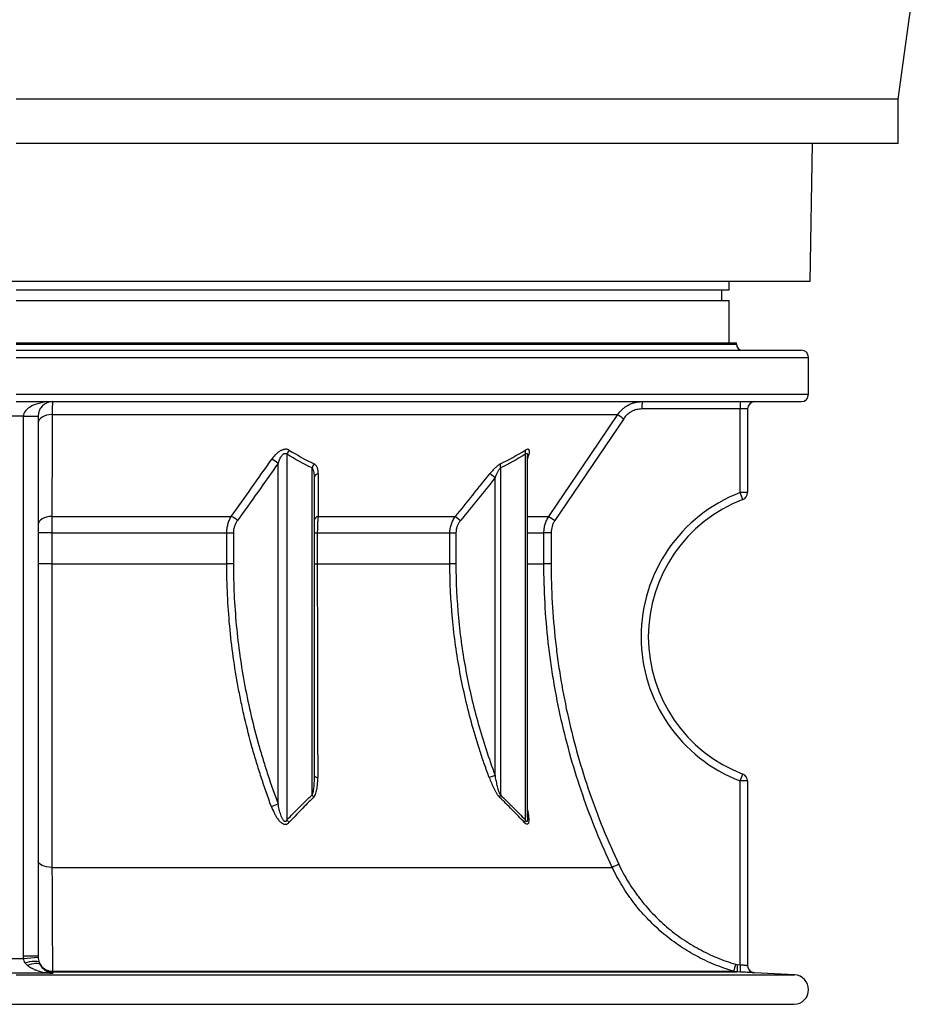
# Model space of a CAD drawing. Header units: millimetres. Extents: x 2016 to 3246, y 695 to 4145.
# Tile 2 of 9: x 2633 to 3246, y 695 to 1365. Entities that reach past the tile are written whole.
import ezdxf

# ---------------------------------------------------------------- set-up
doc = ezdxf.new("R2010")
doc.units = ezdxf.units.MM

msp = doc.modelspace()

# ---------------------------------------------------------------- linework, layer by layer
at = {"color": 7, "linetype": 'Continuous', "lineweight": 25}
for p, q in [((3230.92, 1311.1), (3245.92, 1421.1)), ((3230.92, 1311.1), (2630.92, 1311.1)), ((3230.92, 1281.1), (3230.92, 1311.1)), ((3230.92, 1281.1), (2630.92, 1281.1)), ((3170.92, 1187.21), (3172.55, 1281.1)), ((3168.86, 1187.21), (2090.92, 1187.21)), ((3115.92, 1181.41), (3115.92, 1187.21)), ((3170.92, 1187.21), (3168.86, 1187.21)), ((2630.92, 1181.41), (3115.92, 1181.41)), ((3110.92, 1174.11), (3110.92, 1181.41)), ((2630.92, 1174.11), (3115.92, 1174.11)), ((3115.92, 1145.41), (3115.92, 1174.11)), ((2630.92, 1145.41), (3120.92, 1145.41)), ((3120.92, 1144.41), (3120.92, 1145.41)), ((2630.92, 1140.41), (3164.92, 1140.41)), ((3169.92, 1110.41), (3169.92, 1135.41)), ((2630.92, 1105.41), (3164.92, 1105.41)), ((3123.48, 1100.41), (3056.62, 1100.41)), ((3123.48, 1043.49), (3123.48, 1100.41)), ((3128.42, 1100.41), (3123.48, 1100.41)), ((3128.42, 1100.41), (3128.42, 1043.49)), ((2635.92, 1095.41), (2625.92, 1095.41)), ((2635.92, 1095.41), (2645.92, 1095.41)), ((2635.92, 728.35), (2635.92, 1095.41)), ((2645.92, 1095.41), (2645.92, 728.35)), ((2655.42, 1096.6), (3040.11, 1096.6)), ((3044.18, 1093.8), (2997.43, 1024.56)), ((2815.18, 1069.56), (2815.18, 820.85)), ((2977.34, 820.85), (2977.34, 1069.56)), ((2978.8, 1068.49), (2978.8, 1068.5)), ((2978.8, 822.68), (2978.8, 1068.47)), ((2809.14, 831.83), (2809.14, 1063.42)), ((2832.21, 837.81), (2832.21, 1060.26)), ((2960.3, 1060.26), (2960.3, 837.81)), ((2833.68, 1053.68), (2833.68, 851.17)), ((2953.27, 1056.47), (2956.76, 1053.68)), ((2956.76, 851.17), (2956.76, 1053.68)), ((3128.42, 1043.49), (3123.48, 1043.49)), ((2655.36, 1027.36), (2777.33, 1027.36)), ((2836.33, 1027.36), (2929.8, 1027.36)), ((2929.8, 1027.36), (2933.22, 1024.56)), ((2655.24, 1016.18), (2645.92, 1016.18)), ((2655.24, 1016.18), (2655.24, 995.15)), ((2655.24, 1016.18), (2774.26, 1016.18)), ((2774.26, 995.15), (2774.26, 1016.18)), ((2774.26, 1016.18), (2778.75, 1016.18)), ((2778.75, 1016.18), (2778.75, 995.15)), ((2833.68, 1016.18), (2835.83, 1016.18)), ((2835.83, 1016.18), (2925.99, 1016.18)), ((2835.83, 1016.18), (2835.83, 995.15)), ((2925.99, 995.15), (2925.99, 1016.18)), ((2925.99, 1016.18), (2930.1, 1016.18)), ((2930.1, 1016.18), (2930.1, 995.15)), ((2989.94, 995.15), (2989.94, 1016.18)), ((2994.87, 1016.18), (2989.94, 1016.18)), ((2994.87, 1016.18), (2994.87, 995.15)), ((2655.24, 995.15), (2645.92, 995.15)), ((2655.24, 995.15), (2774.26, 995.15)), ((2778.75, 995.15), (2774.26, 995.15)), ((2833.68, 995.15), (2835.83, 995.15)), ((2835.83, 995.15), (2925.99, 995.15)), ((2930.1, 995.15), (2925.99, 995.15)), ((2994.87, 995.15), (2989.94, 995.15)), ((2956.76, 851.17), (2952.74, 849.67)), ((3123.48, 722.37), (3123.48, 847.34)), ((3128.42, 847.34), (3123.48, 847.34)), ((3128.42, 847.34), (3128.42, 721.86)), ((2655.37, 788.51), (3036.42, 788.51)), ((2635.92, 728.35), (2645.92, 728.35)), ((2635.98, 726.6), (2645.95, 727.39)), ((2655.77, 717.88), (3118.96, 717.88)), ((2655.89, 717.48), (2655.89, 716.58)), ((2655.89, 717.48), (3121.27, 717.48)), ((3123.29, 717.37), (3121.27, 717.48)), ((3121.46, 722.47), (3123.48, 722.37)), ((3160.44, 715.43), (3133.15, 716.86)), ((2105.02, 695.41), (3156.82, 695.41))]:
    msp.add_line(p, q, dxfattribs=at)
at = {"color": 1, "linetype": 'Continuous', "lineweight": 25}
for p, q in [((2630.92, 1144.41), (3120.92, 1144.41)), ((2630.92, 1135.41), (3169.92, 1135.41)), ((2630.92, 1110.41), (3169.92, 1110.41)), ((2978.8, 1027.36), (2993.36, 1027.36)), ((2978.8, 1016.18), (2989.94, 1016.18)), ((2978.8, 995.15), (2989.94, 995.15)), ((2630.92, 715.43), (3160.44, 715.43)), ((2630.92, 695.45), (3160.14, 695.45))]:
    msp.add_line(p, q, dxfattribs=at)
at = {"color": 7, "linetype": 'Continuous', "lineweight": 25, "flags": 128}
for points in [[(2655.42, 1096.6), (2653.54, 1096.44), (2651.75, 1096.09), (2650.1, 1095.56), (2648.67, 1094.86), (2647.5, 1094.03), (2646.63, 1093.08), (2646.1, 1092.06), (2645.92, 1091)], [(2655.42, 1096.6), (2655.41, 1080.02), (2655.36, 1027.36)], [(2993.36, 1027.36), (2998.96, 1035.65), (3021.34, 1068.8), (3040.11, 1096.6)], [(2655.36, 1027.36), (2653.49, 1027.2), (2651.7, 1026.85), (2650.07, 1026.31), (2648.65, 1025.62), (2647.49, 1024.78), (2646.62, 1023.84), (2646.09, 1022.82), (2645.92, 1021.77)], [(2833.68, 851.17), (2833.72, 850.95), (2833.84, 850.73), (2834.05, 850.51), (2834.33, 850.31), (2834.68, 850.12), (2835.1, 849.95), (2835.58, 849.8), (2836.11, 849.67)], [(2655.37, 788.51), (2653.5, 788.63), (2651.71, 788.9), (2650.08, 789.31), (2648.65, 789.84), (2647.49, 790.48), (2646.63, 791.2), (2646.09, 791.98), (2645.92, 792.79)], [(2637.19, 723.66), (2638.82, 724.11), (2640.41, 724.45), (2641.9, 724.69), (2643.25, 724.81), (2644.42, 724.81), (2645.38, 724.68), (2646.1, 724.45), (2646.55, 724.1)], [(2638.75, 721.91), (2640.19, 722.5), (2641.6, 722.95), (2642.93, 723.25), (2644.15, 723.39), (2645.22, 723.37), (2646.13, 723.18), (2646.84, 722.84), (2647.33, 722.34)]]:
    msp.add_lwpolyline(points, dxfattribs=at)
at = {"color": 1, "linetype": 'Continuous', "lineweight": 25, "flags": 128}
msp.add_lwpolyline([(3133.15, 716.86), (3132.22, 717), (3131.43, 717.27)], dxfattribs=at)
at = {"color": 7, "linetype": 'Continuous', "lineweight": 25}
for centre, radius, start, end in [((3124.92, 1144.41), 4, 180, 270), ((3164.92, 1135.41), 5, 0, 90), ((2655.92, 1095.41), 10, 90, 180), ((3146.2, 1101.66), 89.59, 177.60086, 180.7993), ((3213.06, 1101.66), 89.59, 177.60086, 180.7993), ((3133.42, 1100.41), 5, 90, 180), ((3164.92, 1110.41), 5, 270, 0), ((3136.5, 1232.67), 166.75, 234.68667, 236.38439), ((2822.38, 1067.34), 7.54, 138.31152, 162.88734), ((2982.11, 1071.16), 5.03, 166.25212, 198.53902), ((2799.33, 1052.93), 14.36, 46.91128, 67.6676), ((2839.36, 1058.5), 7.36, 141.80093, 166.20969), ((2965.49, 1061.64), 5.37, 164.80246, 194.99019), ((2837.01, 1053.14), 3.38, 99.60538, 170.89883), ((3160.98, 945.41), 105, 110.92483, 249.07517), ((3160.92, 945.41), 100, 110.92483, 249.07517), ((3034.95, 1008.31), 95.26, 18.6775, 21.67033), ((3123.42, 1043.49), 5, 290.92483, 0), ((2771.63, 1014.33), 14.22, 46.00992, 66.35151), ((2836.99, 1024.08), 3.35, 101.36725, 171.65639), ((3090.73, 1164.83), 168.46, 234.69052, 236.37077), ((3034.95, 882.51), 95.26, 338.32967, 341.3225), ((3123.42, 847.34), 5, 0, 69.07517), ((2839.17, 841.13), 7.7, 205.51704, 220.121), ((2964.97, 835.54), 5.19, 154.04848, 173.06951), ((2798.81, 852.6), 23.2, 284.29962, 296.44216), ((2822.18, 824.58), 7.93, 208.00489, 224.38155), ((2981.55, 818.54), 4.8, 151.26589, 174.19385), ((3133.5, 592.37), 218.85, 115.04099, 116.33305), ((2655.8, 727.86), 9.98, 202.141, 269.83186), ((2655.91, 727.48), 10, 210.91297, 269.86172), ((2656.77, 717.96), 1, 184.56437, 208.47899), ((3210.41, 694.75), 94.34, 162.78172, 165.80708), ((3211.14, 716.53), 89.87, 176.20719, 179.39318), ((3213.16, 716.42), 89.87, 176.20715, 179.3932), ((3133.42, 721.86), 5, 180, 267.02981), ((3133.42, 721.86), 5, 180, 246.61841), ((3159.92, 705.45), 10, 271.2688, 87), ((3156.82, 845.41), 150, 270, 271.2688)]:
    msp.add_arc(centre, radius, start, end, dxfattribs=at)
msp.add_ellipse((2655.92, 1095.41), major_axis=(20, 0), ratio=0.5, start_param=1.570796, end_param=3.141593, dxfattribs=at)
for points, knots in [([(2655.92, 1105.41), (2655.87, 1105.41), (2655.82, 1105.21), (2655.76, 1104.72), (2655.75, 1104.61), (2655.73, 1104.37), (2655.71, 1104.23), (2655.68, 1103.79), (2655.66, 1103.45), (2655.62, 1102.69), (2655.59, 1102.27), (2655.55, 1101.34), (2655.53, 1100.82), (2655.48, 1099.19), (2655.45, 1097.96), (2655.42, 1096.6)], [0, 0, 0, 0, 0.25, 0.25, 0.3125, 0.3125, 0.375, 0.375, 0.5, 0.5, 0.625, 0.625, 0.75, 0.75, 1, 1, 1, 1]), ([(3040.11, 1096.6), (3041.02, 1097.96), (3042.09, 1099.18), (3043.6, 1100.54), (3043.91, 1100.81), (3044.55, 1101.31), (3044.88, 1101.56), (3045.89, 1102.27), (3046.58, 1102.69), (3048.01, 1103.45), (3048.75, 1103.79), (3050.27, 1104.37), (3051.06, 1104.62), (3053.44, 1105.21), (3055.05, 1105.41), (3056.69, 1105.41)], [0, 0, 0, 0, 0.25, 0.25, 0.3125, 0.3125, 0.375, 0.375, 0.5, 0.5, 0.625, 0.625, 0.75, 0.75, 1, 1, 1, 1]), ([(3056.62, 1100.41), (3055.39, 1100.41), (3054.18, 1100.26), (3052.4, 1099.82), (3051.81, 1099.63), (3050.67, 1099.19), (3050.11, 1098.94), (3049.04, 1098.37), (3048.52, 1098.05), (3047.76, 1097.52), (3047.52, 1097.34), (3047.04, 1096.96), (3046.8, 1096.76), (3045.67, 1095.74), (3044.87, 1094.82), (3044.18, 1093.8)], [0, 0, 0, 0, 0.25, 0.25, 0.375, 0.375, 0.5, 0.5, 0.625, 0.625, 0.6875, 0.6875, 0.75, 0.75, 1, 1, 1, 1]), ([(2816.75, 1072.35), (2816.54, 1072.48), (2816.32, 1072.6), (2815.84, 1072.78), (2815.58, 1072.86), (2815.05, 1072.96), (2814.78, 1072.99), (2814.21, 1073.01), (2813.91, 1072.99), (2813.32, 1072.91), (2813.02, 1072.85), (2812.42, 1072.68), (2812.12, 1072.58), (2811.53, 1072.34), (2811.24, 1072.2), (2810.67, 1071.91), (2810.39, 1071.74), (2809.57, 1071.22), (2809.05, 1070.83), (2808.06, 1070), (2807.59, 1069.56), (2806.27, 1068.19), (2805.49, 1067.22), (2804.79, 1066.21)], [0, 0, 0, 0, 0.0625, 0.0625, 0.125, 0.125, 0.1875, 0.1875, 0.25, 0.25, 0.3125, 0.3125, 0.375, 0.375, 0.4375, 0.4375, 0.5, 0.5, 0.625, 0.625, 0.75, 0.75, 1, 1, 1, 1]), ([(2978.75, 1066.21), (2978.96, 1066.72), (2979.15, 1067.21), (2979.48, 1068.19), (2979.63, 1068.66), (2979.88, 1069.57), (2979.97, 1070.01), (2980.1, 1070.83), (2980.12, 1071.23), (2980.1, 1071.74), (2980.08, 1071.91), (2980.01, 1072.2), (2979.96, 1072.34), (2979.84, 1072.58), (2979.76, 1072.68), (2979.57, 1072.85), (2979.46, 1072.91), (2979.21, 1072.99), (2979.07, 1073.01), (2978.76, 1072.99), (2978.59, 1072.96), (2978.04, 1072.8), (2977.65, 1072.61), (2977.22, 1072.35)], [0, 0, 0, 0, 0.125, 0.125, 0.25, 0.25, 0.375, 0.375, 0.5, 0.5, 0.5625, 0.5625, 0.625, 0.625, 0.6875, 0.6875, 0.75, 0.75, 0.8125, 0.8125, 0.875, 0.875, 1, 1, 1, 1]), ([(2809.14, 1063.42), (2809.43, 1064.22), (2809.74, 1065.02), (2810.27, 1066.2), (2810.46, 1066.59), (2810.87, 1067.35), (2811.09, 1067.73), (2811.45, 1068.27), (2811.58, 1068.45), (2811.84, 1068.8), (2811.98, 1068.97), (2812.27, 1069.29), (2812.43, 1069.44), (2812.75, 1069.72), (2812.93, 1069.85), (2813.21, 1070.01), (2813.3, 1070.05), (2813.49, 1070.13), (2813.59, 1070.16), (2813.79, 1070.2), (2813.89, 1070.21), (2814.09, 1070.2), (2814.18, 1070.19), (2814.45, 1070.13), (2814.63, 1070.04), (2814.93, 1069.83), (2815.06, 1069.7), (2815.18, 1069.56)], [0, 0, 0, 0, 0.25, 0.25, 0.375, 0.375, 0.5, 0.5, 0.5625, 0.5625, 0.625, 0.625, 0.6875, 0.6875, 0.75, 0.75, 0.78125, 0.78125, 0.8125, 0.8125, 0.84375, 0.84375, 0.875, 0.875, 0.9375, 0.9375, 1, 1, 1, 1]), ([(2832.21, 1060.26), (2832.41, 1060.07), (2832.56, 1059.85), (2832.82, 1059.38), (2832.92, 1059.12), (2833.2, 1058.33), (2833.33, 1057.78), (2833.52, 1056.63), (2833.58, 1056.05), (2833.66, 1054.87), (2833.68, 1054.28), (2833.68, 1053.68)], [0, 0, 0, 0, 0.125, 0.125, 0.25, 0.25, 0.5, 0.5, 0.75, 0.75, 1, 1, 1, 1]), ([(2836.45, 1056.47), (2836.45, 1057.15), (2836.41, 1057.81), (2836.27, 1058.76), (2836.21, 1059.08), (2836.06, 1059.69), (2835.97, 1059.99), (2835.76, 1060.57), (2835.63, 1060.85), (2835.35, 1061.39), (2835.18, 1061.65), (2834.62, 1062.36), (2834.16, 1062.77), (2833.58, 1063.05)], [0, 0, 0, 0, 0.25, 0.25, 0.375, 0.375, 0.5, 0.5, 0.625, 0.625, 0.75, 0.75, 1, 1, 1, 1]), ([(2960.31, 1063.05), (2960.01, 1062.91), (2959.72, 1062.74), (2959.11, 1062.34), (2958.81, 1062.12), (2957.88, 1061.4), (2957.28, 1060.86), (2956.07, 1059.69), (2955.49, 1059.08), (2954.36, 1057.8), (2953.81, 1057.15), (2953.27, 1056.47)], [0, 0, 0, 0, 0.125, 0.125, 0.25, 0.25, 0.5, 0.5, 0.75, 0.75, 1, 1, 1, 1]), ([(2956.76, 1053.68), (2957, 1054.28), (2957.25, 1054.87), (2957.77, 1056.05), (2958.04, 1056.63), (2958.62, 1057.77), (2958.92, 1058.33), (2959.41, 1059.12), (2959.58, 1059.38), (2959.93, 1059.85), (2960.11, 1060.07), (2960.3, 1060.26)], [0, 0, 0, 0, 0.25, 0.25, 0.5, 0.5, 0.75, 0.75, 0.875, 0.875, 1, 1, 1, 1]), ([(2655.36, 1027.36), (2655.34, 1026.53), (2655.32, 1025.68), (2655.29, 1023.9), (2655.28, 1022.99), (2655.26, 1021.57), (2655.26, 1021.08), (2655.25, 1020.11), (2655.25, 1019.63), (2655.24, 1018.16), (2655.24, 1017.17), (2655.24, 1016.18)], [0, 0, 0, 0, 0.25, 0.25, 0.5, 0.5, 0.625, 0.625, 0.75, 0.75, 1, 1, 1, 1]), ([(2774.26, 1016.18), (2774.26, 1017.19), (2774.33, 1018.19), (2774.59, 1020.16), (2774.79, 1021.13), (2775.19, 1022.56), (2775.34, 1023.03), (2775.67, 1023.95), (2775.84, 1024.4), (2776.41, 1025.72), (2776.85, 1026.56), (2777.33, 1027.36)], [0, 0, 0, 0, 0.25, 0.25, 0.5, 0.5, 0.625, 0.625, 0.75, 0.75, 1, 1, 1, 1]), ([(2836.33, 1027.36), (2836.25, 1026.55), (2836.18, 1025.71), (2836.06, 1023.95), (2836, 1023.04), (2835.94, 1021.61), (2835.92, 1021.12), (2835.88, 1020.15), (2835.87, 1019.66), (2835.84, 1018.19), (2835.83, 1017.19), (2835.83, 1016.18)], [0, 0, 0, 0, 0.25, 0.25, 0.5, 0.5, 0.625, 0.625, 0.75, 0.75, 1, 1, 1, 1]), ([(2925.99, 1016.18), (2925.99, 1017.19), (2926.08, 1018.19), (2926.41, 1020.15), (2926.66, 1021.12), (2927.32, 1023.03), (2927.72, 1023.95), (2928.66, 1025.71), (2929.2, 1026.55), (2929.8, 1027.36)], [0, 0, 0, 0, 0.25, 0.25, 0.5, 0.5, 0.75, 0.75, 1, 1, 1, 1]), ([(2989.94, 1016.18), (2989.94, 1017.17), (2990.01, 1018.16), (2990.3, 1020.1), (2990.52, 1021.06), (2990.95, 1022.48), (2991.12, 1022.96), (2991.48, 1023.88), (2991.67, 1024.34), (2992.31, 1025.67), (2992.8, 1026.53), (2993.36, 1027.36)], [0, 0, 0, 0, 0.25, 0.25, 0.5, 0.5, 0.625, 0.625, 0.75, 0.75, 1, 1, 1, 1]), ([(2781.51, 1024.56), (2781.08, 1023.97), (2780.7, 1023.35), (2780.02, 1022.05), (2779.72, 1021.36), (2779.24, 1019.93), (2779.06, 1019.2), (2778.81, 1017.71), (2778.75, 1016.95), (2778.75, 1016.18)], [0, 0, 0, 0, 0.25, 0.25, 0.5, 0.5, 0.75, 0.75, 1, 1, 1, 1]), ([(2933.22, 1024.56), (2932.73, 1023.97), (2932.3, 1023.35), (2931.53, 1022.04), (2931.2, 1021.36), (2930.66, 1019.92), (2930.45, 1019.19), (2930.17, 1017.7), (2930.1, 1016.95), (2930.1, 1016.18)], [0, 0, 0, 0, 0.25, 0.25, 0.5, 0.5, 0.75, 0.75, 1, 1, 1, 1]), ([(2997.43, 1024.56), (2997.01, 1023.95), (2996.65, 1023.3), (2996.17, 1022.3), (2996.02, 1021.96), (2995.75, 1021.26), (2995.63, 1020.91), (2995.09, 1019.13), (2994.87, 1017.67), (2994.87, 1016.18)], [0, 0, 0, 0, 0.25, 0.25, 0.375, 0.375, 0.5, 0.5, 1, 1, 1, 1]), ([(2655.24, 995.15), (2655.24, 977.23), (2655.24, 959.47), (2655.25, 924.28), (2655.26, 906.85), (2655.29, 872.31), (2655.3, 855.21), (2655.32, 836.16), (2655.32, 834.04), (2655.32, 829.83), (2655.33, 827.72), (2655.33, 821.43), (2655.34, 817.26), (2655.35, 804.81), (2655.36, 796.61), (2655.37, 788.51)], [0, 0, 0, 0, 0.25, 0.25, 0.5, 0.5, 0.75, 0.75, 0.78125, 0.78125, 0.8125, 0.8125, 0.875, 0.875, 1, 1, 1, 1]), ([(2804.54, 830.12), (2802.11, 836.63), (2799.82, 843.21), (2796.58, 853.16), (2795.53, 856.5), (2793.51, 863.19), (2792.53, 866.55), (2789.71, 876.66), (2787.97, 883.46), (2785.59, 893.72), (2784.83, 897.15), (2783.39, 904.04), (2782.7, 907.51), (2779.48, 924.83), (2777.53, 938.78), (2774.92, 966.84), (2774.26, 980.95), (2774.26, 995.15)], [0, 0, 0, 0, 0.125, 0.125, 0.1875, 0.1875, 0.25, 0.25, 0.375, 0.375, 0.4375, 0.4375, 0.5, 0.5, 0.75, 0.75, 1, 1, 1, 1]), ([(2778.75, 995.15), (2778.75, 981), (2779.43, 966.99), (2782.06, 939.24), (2784.02, 925.49), (2789.15, 898.25), (2792.33, 884.76), (2797.05, 868.05), (2798.03, 864.72), (2800.07, 858.06), (2801.12, 854.74), (2804.39, 844.84), (2806.7, 838.3), (2809.14, 831.83)], [0, 0, 0, 0, 0.25, 0.25, 0.5, 0.5, 0.75, 0.75, 0.8125, 0.8125, 0.875, 0.875, 1, 1, 1, 1]), ([(2835.83, 995.15), (2835.83, 988.94), (2835.83, 982.72), (2835.83, 970.31), (2835.84, 964.11), (2835.85, 954.84), (2835.85, 951.75), (2835.86, 945.58), (2835.87, 942.49), (2835.88, 933.27), (2835.89, 927.16), (2835.93, 908.92), (2835.96, 896.89), (2836.03, 873.09), (2836.07, 861.32), (2836.11, 849.67)], [0, 0, 0, 0, 0.125, 0.125, 0.25, 0.25, 0.3125, 0.3125, 0.375, 0.375, 0.5, 0.5, 0.75, 0.75, 1, 1, 1, 1]), ([(2952.74, 849.67), (2951.65, 852.6), (2950.59, 855.54), (2948.54, 861.44), (2947.54, 864.39), (2944.66, 873.27), (2942.87, 879.21), (2937.89, 897.11), (2935.09, 909.13), (2930.59, 933.37), (2928.88, 945.59), (2926.58, 970.22), (2925.99, 982.64), (2925.99, 995.15)], [0, 0, 0, 0, 0.0625, 0.0625, 0.125, 0.125, 0.25, 0.25, 0.5, 0.5, 0.75, 0.75, 1, 1, 1, 1]), ([(2930.1, 995.15), (2930.1, 982.74), (2930.69, 970.44), (2932.99, 946.05), (2934.69, 933.96), (2939.19, 909.97), (2941.97, 898.07), (2948.59, 874.48), (2952.42, 862.78), (2956.76, 851.17)], [0, 0, 0, 0, 0.25, 0.25, 0.5, 0.5, 0.75, 0.75, 1, 1, 1, 1]), ([(3036.42, 788.51), (3028.76, 804.68), (3022.06, 821.14), (3010.52, 854.61), (3005.68, 871.62), (2999.83, 897.56), (2998.11, 906.28), (2995.89, 919.46), (2995.21, 923.87), (2993.97, 932.73), (2993.42, 937.17), (2991.93, 950.5), (2991.18, 959.41), (2990.19, 977.26), (2989.94, 986.21), (2989.94, 995.15)], [0, 0, 0, 0, 0.25, 0.25, 0.5, 0.5, 0.625, 0.625, 0.6875, 0.6875, 0.75, 0.75, 0.875, 0.875, 1, 1, 1, 1]), ([(2994.87, 995.15), (2994.87, 977.44), (2995.85, 959.79), (2998.3, 937.82), (2998.85, 933.42), (3000.08, 924.65), (3000.75, 920.29), (3002.95, 907.24), (3004.65, 898.61), (3010.44, 872.93), (3015.23, 856.09), (3026.65, 822.95), (3033.28, 806.66), (3040.87, 790.65)], [0, 0, 0, 0, 0.25, 0.25, 0.3125, 0.3125, 0.375, 0.375, 0.5, 0.5, 0.75, 0.75, 1, 1, 1, 1]), ([(2833.68, 851.17), (2833.68, 850.03), (2833.66, 848.88), (2833.6, 846.6), (2833.55, 845.47), (2833.42, 843.77), (2833.37, 843.21), (2833.25, 842.09), (2833.18, 841.53), (2833, 840.43), (2832.9, 839.88), (2832.7, 839.08), (2832.62, 838.82), (2832.44, 838.3), (2832.34, 838.05), (2832.21, 837.81)], [0, 0, 0, 0, 0.25, 0.25, 0.5, 0.5, 0.625, 0.625, 0.75, 0.75, 0.875, 0.875, 0.9375, 0.9375, 1, 1, 1, 1]), ([(2960.3, 837.81), (2960.17, 838.05), (2960.06, 838.3), (2959.85, 838.81), (2959.75, 839.08), (2959.46, 839.88), (2959.28, 840.43), (2958.78, 842.09), (2958.49, 843.21), (2957.94, 845.46), (2957.69, 846.6), (2957.21, 848.88), (2956.98, 850.03), (2956.76, 851.17)], [0, 0, 0, 0, 0.0625, 0.0625, 0.125, 0.125, 0.25, 0.25, 0.5, 0.5, 0.75, 0.75, 1, 1, 1, 1]), ([(2833.28, 836.17), (2833.47, 836.36), (2833.65, 836.57), (2833.97, 837.02), (2834.11, 837.25), (2834.5, 837.98), (2834.71, 838.5), (2835.07, 839.57), (2835.22, 840.13), (2835.48, 841.27), (2835.58, 841.85), (2835.85, 843.6), (2835.96, 844.8), (2836.09, 847.21), (2836.12, 848.43), (2836.11, 849.67)], [0, 0, 0, 0, 0.0625, 0.0625, 0.125, 0.125, 0.25, 0.25, 0.375, 0.375, 0.5, 0.5, 0.75, 0.75, 1, 1, 1, 1]), ([(2952.74, 849.67), (2953.2, 848.43), (2953.69, 847.21), (2954.71, 844.78), (2955.24, 843.59), (2956.09, 841.84), (2956.39, 841.27), (2957, 840.14), (2957.31, 839.59), (2957.81, 838.78), (2957.98, 838.51), (2958.32, 837.99), (2958.5, 837.73), (2958.86, 837.24), (2959.05, 837.01), (2959.42, 836.57), (2959.62, 836.36), (2959.81, 836.17)], [0, 0, 0, 0, 0.25, 0.25, 0.5, 0.5, 0.625, 0.625, 0.75, 0.75, 0.8125, 0.8125, 0.875, 0.875, 0.9375, 0.9375, 1, 1, 1, 1]), ([(2815.18, 820.85), (2817.97, 823.77), (2820.79, 826.65), (2826.46, 832.31), (2829.32, 835.1), (2832.21, 837.81)], [0, 0, 0, 0, 0.5, 0.5, 1, 1, 1, 1]), ([(2960.3, 837.81), (2963.19, 835.1), (2966.05, 832.31), (2971.73, 826.65), (2974.54, 823.77), (2977.34, 820.85)], [0, 0, 0, 0, 0.5, 0.5, 1, 1, 1, 1]), ([(2815.18, 820.85), (2815.05, 820.59), (2814.9, 820.34), (2814.62, 820.02), (2814.51, 819.92), (2814.26, 819.79), (2814.12, 819.74), (2813.84, 819.74), (2813.69, 819.78), (2813.42, 819.92), (2813.29, 820.01), (2812.94, 820.33), (2812.74, 820.59), (2812.38, 821.12), (2812.23, 821.4), (2811.93, 821.97), (2811.8, 822.26), (2811.42, 823.15), (2811.19, 823.76), (2810.58, 825.58), (2810.24, 826.82), (2809.64, 829.32), (2809.38, 830.57), (2809.14, 831.83)], [0, 0, 0, 0, 0.0625, 0.0625, 0.09375, 0.09375, 0.125, 0.125, 0.15625, 0.15625, 0.1875, 0.1875, 0.25, 0.25, 0.3125, 0.3125, 0.375, 0.375, 0.5, 0.5, 0.75, 0.75, 1, 1, 1, 1]), ([(2833.28, 836.17), (2830.43, 833.42), (2827.61, 830.6), (2822.03, 824.88), (2819.26, 821.97), (2816.51, 819.03)], [0, 0, 0, 0, 0.5, 0.5, 1, 1, 1, 1]), ([(2976.77, 819.03), (2973.99, 821.97), (2971.19, 824.88), (2965.54, 830.6), (2962.69, 833.42), (2959.81, 836.17)], [0, 0, 0, 0, 0.5, 0.5, 1, 1, 1, 1]), ([(2804.54, 830.12), (2805.1, 828.61), (2805.73, 827.12), (2806.82, 824.95), (2807.21, 824.23), (2808.04, 822.83), (2808.49, 822.15), (2809.23, 821.17), (2809.48, 820.85), (2810.03, 820.23), (2810.31, 819.93), (2810.91, 819.37), (2811.22, 819.11), (2811.72, 818.76), (2811.89, 818.64), (2812.24, 818.44), (2812.41, 818.35), (2812.95, 818.11), (2813.33, 817.99), (2813.89, 817.91), (2814.07, 817.9), (2814.44, 817.92), (2814.61, 817.94), (2814.96, 818.02), (2815.12, 818.07), (2815.44, 818.21), (2815.59, 818.29), (2816.02, 818.56), (2816.28, 818.78), (2816.51, 819.03)], [0, 0, 0, 0, 0.25, 0.25, 0.375, 0.375, 0.5, 0.5, 0.5625, 0.5625, 0.625, 0.625, 0.6875, 0.6875, 0.71875, 0.71875, 0.75, 0.75, 0.8125, 0.8125, 0.84375, 0.84375, 0.875, 0.875, 0.90625, 0.90625, 0.9375, 0.9375, 1, 1, 1, 1]), ([(3040.87, 790.65), (3042.8, 786.56), (3044.95, 782.59), (3048.48, 776.82), (3049.7, 774.92), (3051.62, 772.13), (3052.27, 771.2), (3053.6, 769.38), (3054.27, 768.48), (3057.69, 764.02), (3060.59, 760.62), (3066.73, 754.14), (3069.96, 751.07), (3075.07, 746.71), (3076.81, 745.29), (3080.38, 742.55), (3082.21, 741.22), (3087.79, 737.39), (3091.61, 735.05), (3099.45, 730.79), (3103.48, 728.87), (3111.74, 725.45), (3115.97, 723.95), (3120.31, 722.67)], [0, 0, 0, 0, 0.125, 0.125, 0.1875, 0.1875, 0.21875, 0.21875, 0.25, 0.25, 0.375, 0.375, 0.5, 0.5, 0.5625, 0.5625, 0.625, 0.625, 0.75, 0.75, 0.875, 0.875, 1, 1, 1, 1]), ([(2655.37, 788.51), (2655.38, 784.26), (2655.39, 780.16), (2655.42, 772.23), (2655.44, 768.4), (2655.47, 761.03), (2655.48, 757.48), (2655.5, 753.23), (2655.51, 752.39), (2655.52, 750.72), (2655.52, 749.9), (2655.53, 747.48), (2655.54, 745.92), (2655.57, 741.39), (2655.59, 738.56), (2655.62, 733.3), (2655.64, 730.86), (2655.66, 728.07), (2655.67, 727.53), (2655.68, 726.46), (2655.68, 725.94), (2655.7, 724.42), (2655.71, 723.47), (2655.73, 720.77), (2655.75, 719.21), (2655.77, 717.88)], [0, 0, 0, 0, 0.125, 0.125, 0.25, 0.25, 0.375, 0.375, 0.40625, 0.40625, 0.4375, 0.4375, 0.5, 0.5, 0.625, 0.625, 0.75, 0.75, 0.78125, 0.78125, 0.8125, 0.8125, 0.875, 0.875, 1, 1, 1, 1]), ([(3118.96, 717.88), (3114.45, 719.21), (3110.06, 720.77), (3101.48, 724.32), (3097.3, 726.31), (3089.15, 730.73), (3085.18, 733.16), (3079.39, 737.14), (3077.49, 738.52), (3073.78, 741.37), (3071.97, 742.84), (3066.66, 747.37), (3063.3, 750.56), (3056.93, 757.29), (3053.91, 760.82), (3050.36, 765.45), (3049.66, 766.39), (3048.29, 768.28), (3047.61, 769.24), (3045.62, 772.15), (3044.34, 774.12), (3041.89, 778.13), (3040.72, 780.16), (3038.49, 784.29), (3037.43, 786.39), (3036.42, 788.51)], [0, 0, 0, 0, 0.125, 0.125, 0.25, 0.25, 0.375, 0.375, 0.4375, 0.4375, 0.5, 0.5, 0.625, 0.625, 0.75, 0.75, 0.78125, 0.78125, 0.8125, 0.8125, 0.875, 0.875, 0.9375, 0.9375, 1, 1, 1, 1]), ([(2637.19, 723.66), (2636.9, 724.1), (2636.65, 724.56), (2636.23, 725.54), (2636.07, 726.06), (2635.98, 726.6)], [0, 0, 0, 0, 0.5, 0.5, 1, 1, 1, 1]), ([(2645.95, 727.39), (2645.99, 726.78), (2646.08, 726.21), (2646.28, 725.12), (2646.41, 724.59), (2646.55, 724.1)], [0, 0, 0, 0, 0.5, 0.5, 1, 1, 1, 1]), ([(2638.75, 721.91), (2639.05, 721.65), (2639.37, 721.41), (2640, 720.95), (2640.33, 720.73), (2641.32, 720.12), (2642, 719.76), (2643.39, 719.11), (2644.1, 718.82), (2645.53, 718.31), (2646.25, 718.08), (2648.44, 717.48), (2649.92, 717.18), (2652.15, 716.86), (2652.9, 716.77), (2654.02, 716.68), (2654.39, 716.65), (2654.95, 716.62), (2655.14, 716.61), (2655.51, 716.59), (2655.7, 716.59), (2655.89, 716.58)], [0, 0, 0, 0, 0.0625, 0.0625, 0.125, 0.125, 0.25, 0.25, 0.375, 0.375, 0.5, 0.5, 0.75, 0.75, 0.875, 0.875, 0.9375, 0.9375, 0.96875, 0.96875, 1, 1, 1, 1]), ([(2647.33, 722.34), (2647.48, 722.08), (2647.64, 721.82), (2647.96, 721.35), (2648.12, 721.13), (2648.61, 720.49), (2648.95, 720.11), (2649.65, 719.43), (2650, 719.12), (2650.72, 718.57), (2651.08, 718.32), (2652.17, 717.66), (2652.91, 717.33), (2654.02, 716.95), (2654.39, 716.85), (2654.95, 716.72), (2655.14, 716.69), (2655.42, 716.64), (2655.52, 716.63), (2655.7, 716.6), (2655.8, 716.59), (2655.89, 716.58)], [0, 0, 0, 0, 0.0625, 0.0625, 0.125, 0.125, 0.25, 0.25, 0.375, 0.375, 0.5, 0.5, 0.75, 0.75, 0.875, 0.875, 0.9375, 0.9375, 0.96875, 0.96875, 1, 1, 1, 1]), ([(3133.15, 716.86), (3133.15, 716.86), (3133.09, 716.87), (3132.84, 716.88), (3132.65, 716.89), (3132.28, 716.91), (3132.14, 716.91), (3131.84, 716.93), (3131.67, 716.94), (3131.13, 716.97), (3130.72, 716.99), (3129.81, 717.03), (3129.31, 717.06), (3128.24, 717.12), (3127.67, 717.15), (3126.78, 717.19), (3126.47, 717.21), (3125.85, 717.24), (3125.54, 717.26), (3124.59, 717.31), (3123.95, 717.34), (3123.29, 717.37)], [0, 0, 0, 0, 0.125, 0.125, 0.25, 0.25, 0.3125, 0.3125, 0.375, 0.375, 0.5, 0.5, 0.625, 0.625, 0.75, 0.75, 0.8125, 0.8125, 0.875, 0.875, 1, 1, 1, 1]), ([(3123.48, 722.37), (3123.81, 722.33), (3124.13, 722.3), (3124.6, 722.25), (3124.76, 722.23), (3125.07, 722.2), (3125.22, 722.19), (3125.67, 722.14), (3125.95, 722.11), (3126.49, 722.05), (3126.74, 722.03), (3127.2, 721.98), (3127.4, 721.96), (3127.67, 721.93), (3127.75, 721.92), (3127.91, 721.91), (3127.98, 721.9), (3128.16, 721.88), (3128.26, 721.87), (3128.38, 721.86), (3128.42, 721.86), (3128.42, 721.86)], [0, 0, 0, 0, 0.125, 0.125, 0.1875, 0.1875, 0.25, 0.25, 0.375, 0.375, 0.5, 0.5, 0.625, 0.625, 0.6875, 0.6875, 0.75, 0.75, 0.875, 0.875, 1, 1, 1, 1])]:
    msp.add_open_spline(points, degree=3, knots=knots, dxfattribs=at)
for points in [[(2816.75, 1072.35), (2822.28, 1068.97), (2827.89, 1065.85), (2833.58, 1063.05)], [(2960.31, 1063.05), (2966.02, 1065.85), (2971.66, 1068.97), (2977.22, 1072.35)], [(2777.33, 1027.36), (2786.58, 1040.22), (2795.72, 1053.18), (2804.79, 1066.21)], [(2832.21, 1060.26), (2826.45, 1063.05), (2820.78, 1066.17), (2815.18, 1069.56)], [(2977.34, 1069.56), (2971.74, 1066.17), (2966.06, 1063.05), (2960.3, 1060.26)], [(2809.14, 1063.42), (2800.02, 1050.38), (2790.82, 1037.42), (2781.51, 1024.56)], [(2836.45, 1056.47), (2836.41, 1046.73), (2836.37, 1037.02), (2836.33, 1027.36)], [(2929.8, 1027.36), (2937.68, 1037.02), (2945.5, 1046.73), (2953.27, 1056.47)], [(2956.76, 1053.68), (2948.97, 1043.93), (2941.12, 1034.22), (2933.22, 1024.56)], [(2625.85, 726.6), (2629.23, 726.6), (2632.61, 726.6), (2635.98, 726.6)], [(2635.98, 726.6), (2635.94, 727.18), (2635.92, 727.77), (2635.92, 728.35)], [(2638.75, 721.91), (2638.16, 722.42), (2637.63, 722.99), (2637.19, 723.66)], [(2645.92, 728.35), (2645.92, 728.03), (2645.93, 727.71), (2645.95, 727.39)], [(2646.55, 724.1), (2646.76, 723.47), (2647.02, 722.88), (2647.33, 722.34)], [(3121.27, 717.48), (3120.49, 717.52), (3119.71, 717.65), (3118.96, 717.88)], [(3120.31, 722.67), (3120.69, 722.56), (3121.07, 722.49), (3121.46, 722.47)], [(2655.89, 716.58), (2639.24, 716.63), (2622.59, 716.63), (2605.94, 716.58)]]:
    msp.add_open_spline(points, degree=3, dxfattribs=at)
at = {"color": 1, "linetype": 'Continuous', "lineweight": 25}
for points, knots in [([(2977.34, 1069.56), (2977.49, 1069.72), (2977.7, 1069.96), (2978.02, 1070.18), (2978.26, 1070.23), (2978.52, 1070.1), (2978.64, 1069.85), (2978.78, 1069.32), (2978.78, 1068.89), (2978.78, 1068.49)], [0, 0, 0, 0, 0.172419, 0.24324, 0.379483, 0.464748, 0.660937, 0.690836, 1, 1, 1, 1]), ([(2978.8, 827.5), (2978.84, 827.34), (2979.09, 826.14), (2979.43, 823.97), (2979.69, 821.35), (2979.63, 819.4), (2979.3, 818.3), (2978.77, 817.85), (2978.11, 817.94), (2977.41, 818.39), (2976.97, 818.83), (2976.77, 819.03)], [0, 0, 0, 0, 0.032363, 0.235624, 0.437361, 0.590969, 0.700557, 0.781375, 0.862413, 0.937733, 1, 1, 1, 1]), ([(2978.79, 822.67), (2978.79, 822.15), (2978.78, 821.24), (2978.65, 820.29), (2978.46, 819.88), (2978.33, 819.75), (2978.17, 819.73), (2977.93, 819.87), (2977.63, 820.27), (2977.43, 820.66), (2977.34, 820.85)], [0, 0, 0, 0, 0.290755, 0.504296, 0.581874, 0.633434, 0.69288, 0.752413, 0.878873, 1, 1, 1, 1])]:
    msp.add_open_spline(points, degree=3, knots=knots, dxfattribs=at)

doc.saveas('drawing.dxf')
